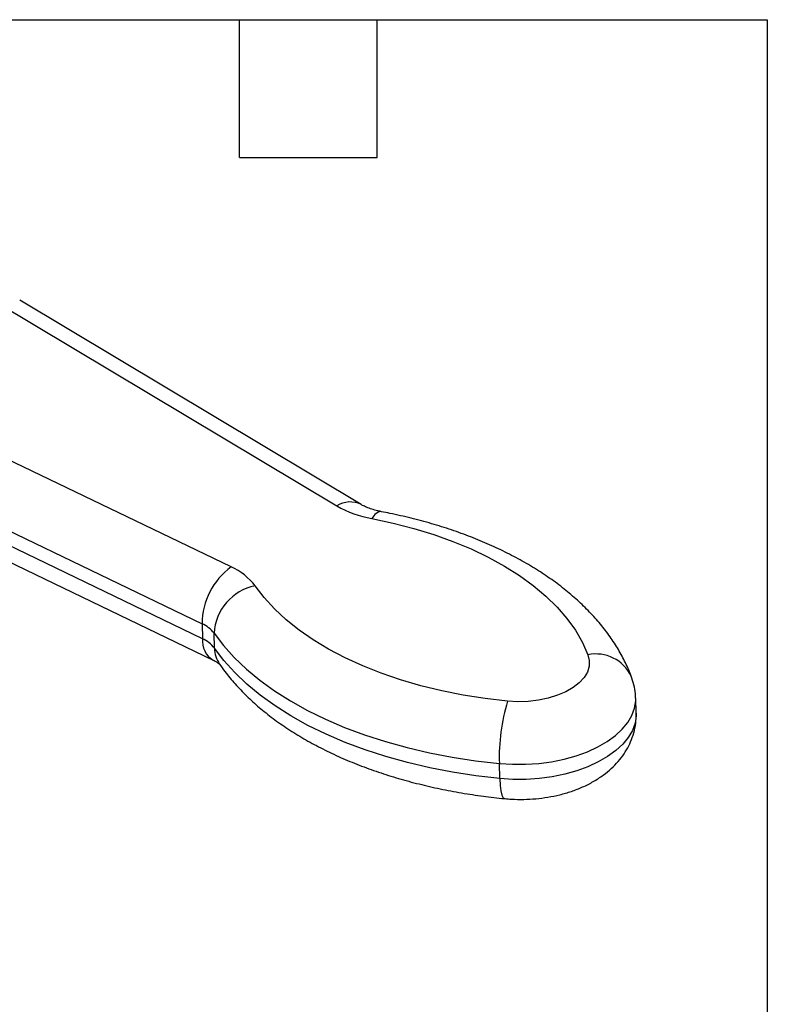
# Model space of a CAD drawing. Header units: inches. Extents: x 0.2 to 10.8, y 0.2 to 8.2.
# Tile 15 of 15: x 9.1 to 10.8, y 6.1 to 8.2. Entities that reach past the tile are written whole.
import ezdxf

# ---------------------------------------------------------------- set-up
doc = ezdxf.new("R2010")
doc.units = ezdxf.units.IN
doc.header["$MEASUREMENT"] = 0
doc.linetypes.add('SLD-Solid', pattern=[0])
doc.layers.add('TEXT', color=140, linetype='SLD-Solid', lineweight=25)

msp = doc.modelspace()

# ---------------------------------------------------------------- linework, layer by layer
for p, q in [((9.0704, 7.6344), (9.8121, 7.1904)), ((9.8651, 7.1932), (9.121, 7.6386)), ((9.5817, 7.0574), (8.7579, 7.454)), ((8.6907, 7.3321), (9.5183, 6.9336)), ((9.5193, 6.9009), (8.6917, 7.2994)), ((8.7161, 7.2522), (9.5424, 6.8543)), ((9.5183, 6.9336), (9.5193, 6.9009)), ((9.5454, 6.8803), (9.5444, 6.9129)), ((10.4642, 6.7387), (10.4632, 6.7714)), ((10.167, 6.5963), (10.1661, 6.629))]:
    msp.add_line(p, q)
at = {"flags": 128}
for points in [[(9.9093, 7.1778), (9.9082, 7.178), (9.9019, 7.1766), (9.8951, 7.1715), (9.8883, 7.1629)], [(9.8883, 7.1629), (9.9347, 7.153), (9.9797, 7.1413), (10.0231, 7.128), (10.0648, 7.1131), (10.1044, 7.0966), (10.1419, 7.0787), (10.1771, 7.0594), (10.2099, 7.0387), (10.24, 7.0169), (10.2674, 6.9939), (10.2919, 6.9699), (10.3134, 6.945), (10.3318, 6.9193), (10.3472, 6.8928), (10.3592, 6.8659)], [(10.1841, 6.7648), (10.1353, 6.7705), (10.0873, 6.7781), (10.0405, 6.7874), (9.995, 6.7985), (9.951, 6.8113), (9.9088, 6.8257), (9.8684, 6.8416), (9.8302, 6.8591), (9.7942, 6.878), (9.7606, 6.8982), (9.7297, 6.9197), (9.7014, 6.9423), (9.6759, 6.966), (9.6534, 6.9906), (9.6339, 7.0161)], [(9.5444, 6.9129), (9.5649, 6.8859), (9.5885, 6.8598), (9.615, 6.8345), (9.6443, 6.8103), (9.6763, 6.7872), (9.711, 6.7653), (9.748, 6.7447), (9.7874, 6.7255), (9.829, 6.7077), (9.8726, 6.6915), (9.918, 6.6768), (9.965, 6.6638), (10.0136, 6.6525), (10.0634, 6.6429), (10.1143, 6.635), (10.1661, 6.629)], [(10.167, 6.5963), (10.1152, 6.6023), (10.0643, 6.6102), (10.0145, 6.6198), (9.966, 6.6311), (9.919, 6.6441), (9.8736, 6.6588), (9.83, 6.6751), (9.7884, 6.6928), (9.749, 6.712), (9.7119, 6.7326), (9.6773, 6.7545), (9.6453, 6.7776), (9.6159, 6.8018), (9.5895, 6.8271), (9.5659, 6.8533), (9.5454, 6.8803)], [(10.3592, 6.8659), (10.3622, 6.8535), (10.3618, 6.8409), (10.3579, 6.8284), (10.3506, 6.8164), (10.3402, 6.805), (10.3269, 6.7946), (10.3109, 6.7854), (10.2927, 6.7776), (10.2727, 6.7713), (10.2513, 6.7669), (10.2291, 6.7643), (10.2065, 6.7636), (10.1841, 6.7648)], [(10.1661, 6.629), (10.1945, 6.6272), (10.2233, 6.6272), (10.2519, 6.6291), (10.2801, 6.6329), (10.3075, 6.6384), (10.3336, 6.6457), (10.3581, 6.6546), (10.3807, 6.665), (10.4011, 6.6768), (10.4189, 6.6897), (10.434, 6.7037), (10.4461, 6.7185), (10.4551, 6.7339), (10.4608, 6.7497), (10.4632, 6.7657), (10.4632, 6.7714)], [(10.4642, 6.7387), (10.4642, 6.733), (10.4618, 6.717), (10.456, 6.7012), (10.4471, 6.6858), (10.4349, 6.671), (10.4199, 6.657), (10.402, 6.6441), (10.3817, 6.6323), (10.3591, 6.6219), (10.3346, 6.613), (10.3085, 6.6058), (10.2811, 6.6002), (10.2529, 6.5964), (10.2242, 6.5945), (10.1955, 6.5945), (10.167, 6.5963)], [(10.167, 6.5963), (10.1679, 6.5814), (10.1695, 6.5692), (10.1718, 6.56), (10.1747, 6.5544), (10.1779, 6.5524)]]:
    msp.add_lwpolyline(points, dxfattribs=at)
for centre, radius, start, end in [((9.841, 7.1455), 0.0535, 63.5928, 122.732), ((9.9292, 7.3951), 0.2358, 240.2318, 259.995), ((9.6719, 6.9331), 0.1536, 125.9424, 179.7976), ((9.5283, 6.9364), 0.1323, 37.0247, 66.1743), ((9.6563, 6.9063), 0.1121, 101.4987, 176.5781), ((9.4916, 6.8731), 0.0661, 37.0247, 66.1743), ((9.5673, 6.8957), 0.0483, 173.8148, 239.0161), ((9.4926, 6.8404), 0.0661, 37.0247, 66.1743), ((9.6086, 6.8813), 0.0632, 180.9672, 214.4076), ((10.3766, 6.7822), 0.0855, 25.8574, 101.7351), ((10.5838, 6.6425), 0.4179, 162.9898, 181.8508)]:
    msp.add_arc(centre, radius, start, end)
for points, knots in [([(9.9093, 7.1778), (9.9067, 7.1784), (9.8991, 7.1799), (9.8878, 7.1831), (9.8764, 7.1873), (9.8692, 7.1908), (9.866, 7.1926), (9.8651, 7.1932)], [0, 0, 0, 0, 0.135293, 0.395322, 0.650101, 0.898799, 1, 1, 1, 1]), ([(10.4535, 6.8194), (10.4511, 6.8255), (10.4447, 6.8414), (10.4319, 6.8667), (10.4148, 6.8951), (10.3948, 6.9227), (10.3722, 6.9496), (10.3468, 6.9755), (10.3189, 7.0004), (10.2885, 7.0242), (10.2558, 7.0467), (10.2208, 7.0679), (10.1838, 7.0877), (10.145, 7.1061), (10.1044, 7.1229), (10.0622, 7.1382), (10.0187, 7.1519), (9.9739, 7.1639), (9.9372, 7.1723), (9.9154, 7.1766), (9.9093, 7.1778)], [0, 0, 0, 0, 0.033539, 0.088891, 0.144755, 0.201422, 0.258906, 0.317161, 0.376088, 0.435553, 0.49541, 0.555518, 0.61576, 0.676032, 0.736261, 0.796412, 0.856464, 0.916411, 0.976253, 1, 1, 1, 1]), ([(9.5424, 6.8543), (9.5439, 6.8536), (9.5481, 6.8515), (9.553, 6.8484), (9.5564, 6.8456), (9.5567, 6.8452), (9.5568, 6.8451)], [0, 0, 0, 0, 0.155973, 0.439608, 0.722982, 1, 1, 1, 1]), ([(9.5564, 6.8456), (9.5603, 6.8402), (9.5708, 6.8254), (9.5902, 6.8021), (9.6151, 6.776), (9.6427, 6.7509), (9.6727, 6.727), (9.7051, 6.7043), (9.7397, 6.6828), (9.7765, 6.6628), (9.8151, 6.6443), (9.8554, 6.6272), (9.8973, 6.6117), (9.9407, 6.5978), (9.9853, 6.5855), (10.0311, 6.5748), (10.0778, 6.5657), (10.1246, 6.5584), (10.1581, 6.5544), (10.1757, 6.5526), (10.1779, 6.5524)], [0, 0, 0, 0, 0.033406, 0.091509, 0.150125, 0.209439, 0.269317, 0.329611, 0.39018, 0.450898, 0.511662, 0.57239, 0.633043, 0.693599, 0.754048, 0.814393, 0.874637, 0.934793, 0.991695, 1, 1, 1, 1]), ([(10.4629, 6.7714), (10.4629, 6.7745), (10.4628, 6.7843), (10.4599, 6.8006), (10.4556, 6.8132), (10.4535, 6.8194)], [0, 0, 0, 0, 0.186892, 0.598024, 1, 1, 1, 1]), ([(10.1779, 6.5524), (10.1828, 6.552), (10.1965, 6.5508), (10.2192, 6.5505), (10.2458, 6.5519), (10.2722, 6.5553), (10.2981, 6.5606), (10.3234, 6.568), (10.3479, 6.5775), (10.3712, 6.5893), (10.3921, 6.6028), (10.4102, 6.6175), (10.4254, 6.6331), (10.4381, 6.6496), (10.4484, 6.6671), (10.4565, 6.686), (10.4619, 6.7062), (10.4645, 6.7241), (10.464, 6.7349), (10.4639, 6.7386)], [0, 0, 0, 0, 0.036341, 0.101269, 0.166175, 0.231319, 0.296933, 0.363313, 0.43071, 0.499226, 0.568597, 0.629609, 0.688506, 0.745322, 0.800385, 0.854117, 0.91276, 0.969727, 1, 1, 1, 1])]:
    msp.add_open_spline(points, degree=3, knots=knots)
at = {"layer": 'TEXT'}
for p, q in [((0.25, 8.25), (10.75, 8.25)), ((9.6, 7.95), (9.6, 8.25)), ((9.9, 7.95), (9.9, 8.25)), ((10.75, 8.25), (10.75, 0.25)), ((9.6, 7.95), (9.9, 7.95))]:
    msp.add_line(p, q, dxfattribs=at)

doc.saveas('drawing.dxf')
